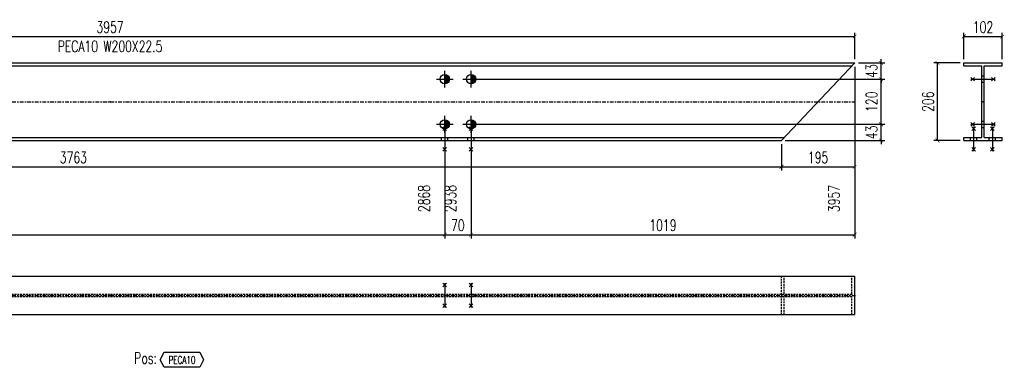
# Model space of a CAD drawing. Header units: feet. Extents: x 8647 to 79957, y -13328 to 10492.
# Tile 15 of 27: x 68678 to 71294, y -7962 to -7040. Entities that reach past the tile are written whole.
import ezdxf
from ezdxf.enums import TextEntityAlignment as Align

# ---------------------------------------------------------------- set-up
doc = ezdxf.new("R2010")
doc.units = ezdxf.units.FT
doc.header["$LTSCALE"] = 20
doc.header["$MEASUREMENT"] = 0
doc.linetypes.add('DASHDOT', pattern=[1, 0.5, -0.25, 0, -0.25])
doc.linetypes.add('HIDDEN', pattern=[0.375, 0.25, -0.125])
doc.layers.get('0').update_dxf_attribs({"linetype": 'CONTINUOUS'})
for name, color, linetype in [('A', 2, 'DASHDOT'), ('FORIR', 4, 'CONTINUOUS'), ('G', 3, 'CONTINUOUS'), ('POS_BOX', 6, 'CONTINUOUS'), ('POS_DES', 2, 'CONTINUOUS'), ('POS_MAT', 2, 'CONTINUOUS'), ('TR', 6, 'HIDDEN'), ('TXT1', 7, 'CONTINUOUS')]:
    doc.layers.add(name, color=color, linetype=linetype)
doc.styles.add('1', font='romans', dxfattribs={"width": 0.7, "height": 30})
doc.styles.add('POS', font='ROMANS', dxfattribs={"width": 0.7})
doc.dimstyles.get("Standard").update_dxf_attribs({"dimtxt": 30, "dimasz": 1, "dimexe": 1, "dimexo": 1, "dimgap": 1, "dimtad": 1, "dimdec": 0, "dimdsep": 46, "dimtxsty": '1', "dimblk": 'ARCHTICK', "dimcen": 3, "dimclrd": 1, "dimclre": 1, "dimclrt": 3, "dimadec": 0, "dimazin": 0, "dimtfac": 1, "dimtdec": 0, "dimtix": 1, "dimtmove": 0, "dimatfit": 3, "dimfxl": 0, "dimtolj": 1, "dimarcsym": 0})

# ---------------------------------------------------------------- blocks, each defined once
blk = doc.blocks.new('M16')
for p, q in [((-22.2, 0), (22.2, 0)), ((0, -22.2), (0, 22.2))]:
    blk.add_line(p, q)
at = {"color": 4, "const_width": 12.3}
blk.add_lwpolyline([(0, -6.1, 1), (0, 6.1, 1)], format="xyb", dxfattribs=at)
blk.add_circle((0, 0), 12.3)
at = {"flags": 1}
blk.add_attdef('TOLE', (16.7, -8.3), '', height=5.26, dxfattribs=at)
blk = doc.blocks.new('MS')
at = {"color": 6}
for p, q in [((-4.7, 22.8), (4.7, 32.1)), ((-4.7, 32.1), (4.7, 22.8)), ((-4.7, -22.8), (4.7, -32.1)), ((-4.7, -32.1), (4.7, -22.8))]:
    blk.add_line(p, q, dxfattribs=at)
at = {"color": 3}
blk.add_line((0, -32.1), (0, 32.1), dxfattribs=at)
at = {"flags": 1}
for tag, p, height in [('DIAM', (0, 0), 8.01), ('AVAN', (1.3, -18.2), 5.26), ('TOLE', (1.3, -9.7), 5.26), ('DIET', (1.3, -24.6), 5.26)]:
    blk.add_attdef(tag, p, '', height=height, dxfattribs=at)
blk = doc.blocks.new('_ArchTick')
at = {"color": 0, "linetype": 'ByBlock', "const_width": 0.15}
blk.add_lwpolyline([(-0.5, -0.5), (0.5, 0.5)], dxfattribs=at)
blk = doc.blocks.new('*D231')
at = {"layer": 'TXT1', "color": 1, "lineweight": -2, "transparency": 16777216}
for p, q in [((66939.2, -7370.2), (66939.2, -7440.2)), ((70701.9, -7370.2), (70701.9, -7440.2)), ((66939.2, -7430.2), (70701.9, -7430.2))]:
    blk.add_line(p, q, dxfattribs=at)
at = {"layer": 'TXT1', "color": 1, "lineweight": -2, "transparency": 16777216, "xscale": 10, "yscale": 10, "zscale": 10, "rotation": 180}
blk.add_blockref('_ArchTick', (66939.2, -7430.2), dxfattribs=at)
at = {"layer": 'TXT1', "color": 1, "lineweight": -2, "transparency": 16777216, "xscale": 10, "yscale": 10, "zscale": 10}
blk.add_blockref('_ArchTick', (70701.9, -7430.2), dxfattribs=at)
at = {"layer": 'TXT1', "color": 3, "transparency": 16777216, "insert": (68820.5, -7405.2), "char_height": 30, "attachment_point": 5, "style": '1'}
blk.add_mtext('\\A1;3763', dxfattribs=at)
blk = doc.blocks.new('*D232')
at = {"layer": 'TXT1', "color": 1, "lineweight": -2, "transparency": 16777216}
for p, q in [((70896.5, -7164.2), (70896.5, -7440.2)), ((70701.9, -7370.2), (70701.9, -7440.2)), ((70701.9, -7430.2), (70896.5, -7430.2))]:
    blk.add_line(p, q, dxfattribs=at)
at = {"layer": 'TXT1', "color": 1, "lineweight": -2, "transparency": 16777216, "xscale": 10, "yscale": 10, "zscale": 10, "rotation": 180}
blk.add_blockref('_ArchTick', (70701.9, -7430.2), dxfattribs=at)
at = {"layer": 'TXT1', "color": 1, "lineweight": -2, "transparency": 16777216, "xscale": 10, "yscale": 10, "zscale": 10}
blk.add_blockref('_ArchTick', (70896.5, -7430.2), dxfattribs=at)
at = {"layer": 'TXT1', "color": 3, "transparency": 16777216, "insert": (70799.2, -7405.2), "char_height": 30, "attachment_point": 5, "style": '1'}
blk.add_mtext('\\A1;195', dxfattribs=at)
blk = doc.blocks.new('*D233')
at = {"layer": 'TXT1', "color": 1, "lineweight": -2, "transparency": 16777216}
for p, q in [((69807.2, -7327.2), (69807.2, -7620.2)), ((69877.2, -7327.2), (69877.2, -7620.2)), ((69807.2, -7610.2), (69877.2, -7610.2))]:
    blk.add_line(p, q, dxfattribs=at)
at = {"layer": 'TXT1', "color": 1, "lineweight": -2, "transparency": 16777216, "xscale": 10, "yscale": 10, "zscale": 10, "rotation": 180}
blk.add_blockref('_ArchTick', (69807.2, -7610.2), dxfattribs=at)
at = {"layer": 'TXT1', "color": 1, "lineweight": -2, "transparency": 16777216, "xscale": 10, "yscale": 10, "zscale": 10}
blk.add_blockref('_ArchTick', (69877.2, -7610.2), dxfattribs=at)
at = {"layer": 'TXT1', "color": 3, "transparency": 16777216, "insert": (69842.2, -7585.2), "char_height": 30, "attachment_point": 5, "style": '1'}
blk.add_mtext('\\A1;70', dxfattribs=at)
blk = doc.blocks.new('*D234')
at = {"layer": 'TXT1', "color": 1, "lineweight": -2, "transparency": 16777216}
for p, q in [((69807.2, -7327.2), (69807.2, -7620.2)), ((66939.2, -7370.2), (66939.2, -7620.2)), ((66939.2, -7610.2), (69807.2, -7610.2))]:
    blk.add_line(p, q, dxfattribs=at)
at = {"layer": 'TXT1', "color": 1, "lineweight": -2, "transparency": 16777216, "xscale": 10, "yscale": 10, "zscale": 10, "rotation": 180}
blk.add_blockref('_ArchTick', (66939.2, -7610.2), dxfattribs=at)
at = {"layer": 'TXT1', "color": 1, "lineweight": -2, "transparency": 16777216, "xscale": 10, "yscale": 10, "zscale": 10}
blk.add_blockref('_ArchTick', (69807.2, -7610.2), dxfattribs=at)
at = {"layer": 'TXT1', "color": 3, "transparency": 16777216, "insert": (68373.2, -7585.2), "char_height": 30, "attachment_point": 5, "style": '1'}
blk.add_mtext('\\A1;2868', dxfattribs=at)
blk = doc.blocks.new('*D235')
at = {"layer": 'TXT1', "color": 1, "lineweight": -2, "transparency": 16777216}
for p, q in [((70896.5, -7164.2), (70896.5, -7620.2)), ((69877.2, -7327.2), (69877.2, -7620.2)), ((69877.2, -7610.2), (70896.5, -7610.2))]:
    blk.add_line(p, q, dxfattribs=at)
at = {"layer": 'TXT1', "color": 1, "lineweight": -2, "transparency": 16777216, "xscale": 10, "yscale": 10, "zscale": 10, "rotation": 180}
blk.add_blockref('_ArchTick', (69877.2, -7610.2), dxfattribs=at)
at = {"layer": 'TXT1', "color": 1, "lineweight": -2, "transparency": 16777216, "xscale": 10, "yscale": 10, "zscale": 10}
blk.add_blockref('_ArchTick', (70896.5, -7610.2), dxfattribs=at)
at = {"layer": 'TXT1', "color": 3, "transparency": 16777216, "insert": (70386.9, -7585.2), "char_height": 30, "attachment_point": 5, "style": '1'}
blk.add_mtext('\\A1;1019', dxfattribs=at)
blk = doc.blocks.new('*D236')
at = {"layer": 'TXT1', "color": 1, "lineweight": -2, "transparency": 16777216}
for p, q in [((69887.2, -7197.2), (70976.5, -7197.2)), ((70966.5, -7317.2), (70966.5, -7197.2)), ((69887.2, -7317.2), (70976.5, -7317.2))]:
    blk.add_line(p, q, dxfattribs=at)
at = {"layer": 'TXT1', "color": 1, "lineweight": -2, "transparency": 16777216, "xscale": 10, "yscale": 10, "zscale": 10}
for p, rotation in [((70966.5, -7197.2), 90), ((70966.5, -7317.2), 270)]:
    blk.add_blockref('_ArchTick', p, dxfattribs=dict(at, rotation=rotation))
at = {"layer": 'TXT1', "color": 3, "transparency": 16777216, "insert": (70941.5, -7257.2), "char_height": 30, "attachment_point": 5, "rotation": 90, "style": '1'}
blk.add_mtext('\\A1;120', dxfattribs=at)
blk = doc.blocks.new('*D237')
at = {"layer": 'TXT1', "color": 1, "lineweight": -2, "transparency": 16777216}
for p, q in [((70906.5, -7154.2), (70976.5, -7154.2)), ((70966.5, -7154.2), (70966.5, -7144.2)), ((70966.5, -7197.2), (70966.5, -7154.2)), ((69887.2, -7197.2), (70976.5, -7197.2)), ((70966.5, -7197.2), (70966.5, -7207.2))]:
    blk.add_line(p, q, dxfattribs=at)
at = {"layer": 'TXT1', "color": 1, "lineweight": -2, "transparency": 16777216, "xscale": 10, "yscale": 10, "zscale": 10}
for p, rotation in [((70966.5, -7154.2), 270), ((70966.5, -7197.2), 90)]:
    blk.add_blockref('_ArchTick', p, dxfattribs=dict(at, rotation=rotation))
at = {"layer": 'TXT1', "color": 3, "transparency": 16777216, "insert": (70941.5, -7175.7), "char_height": 30, "attachment_point": 5, "rotation": 90, "style": '1'}
blk.add_mtext('\\A1;43', dxfattribs=at)
blk = doc.blocks.new('*D238')
at = {"layer": 'TXT1', "color": 1, "lineweight": -2, "transparency": 16777216}
for p, q in [((69887.2, -7317.2), (70976.5, -7317.2)), ((70966.5, -7317.2), (70966.5, -7307.2)), ((70966.5, -7360.2), (70966.5, -7317.2)), ((70711.9, -7360.2), (70976.5, -7360.2)), ((70966.5, -7360.2), (70966.5, -7370.2))]:
    blk.add_line(p, q, dxfattribs=at)
at = {"layer": 'TXT1', "color": 1, "lineweight": -2, "transparency": 16777216, "xscale": 10, "yscale": 10, "zscale": 10}
for p, rotation in [((70966.5, -7317.2), 270), ((70966.5, -7360.2), 90)]:
    blk.add_blockref('_ArchTick', p, dxfattribs=dict(at, rotation=rotation))
at = {"layer": 'TXT1', "color": 3, "transparency": 16777216, "insert": (70941.5, -7338.7), "char_height": 30, "attachment_point": 5, "rotation": 90, "style": '1'}
blk.add_mtext('\\A1;43', dxfattribs=at)
blk = doc.blocks.new('*D239')
at = {"layer": 'TXT1', "color": 1, "lineweight": -2, "transparency": 16777216}
for p, q in [((66939.2, -7144.2), (66939.2, -7074.2)), ((66939.2, -7084.2), (70896.5, -7084.2)), ((70896.5, -7144.2), (70896.5, -7074.2))]:
    blk.add_line(p, q, dxfattribs=at)
at = {"layer": 'TXT1', "color": 1, "lineweight": -2, "transparency": 16777216, "xscale": 10, "yscale": 10, "zscale": 10, "rotation": 180}
blk.add_blockref('_ArchTick', (66939.2, -7084.2), dxfattribs=at)
at = {"layer": 'TXT1', "color": 1, "lineweight": -2, "transparency": 16777216, "xscale": 10, "yscale": 10, "zscale": 10}
blk.add_blockref('_ArchTick', (70896.5, -7084.2), dxfattribs=at)
at = {"layer": 'TXT1', "color": 3, "transparency": 16777216, "insert": (68917.9, -7059.2), "char_height": 30, "attachment_point": 5, "style": '1'}
blk.add_mtext('\\A1;3957', dxfattribs=at)
blk = doc.blocks.new('3D_INFOM')
blk.add_point((0, 0))
at = {"layer": 'FORIR', "flags": 1}
for tag, p in [('MARK', (7.55, -4.31)), ('NUM_DIS', (7.55, -11.68)), ('NOT_PEZ', (45.73, -11.68)), ('QTA_PEZ', (7.55, -18.55)), ('TIP_PEZ', (45.73, -18.55)), ('TRA_PEZ', (7.55, -26.33)), ('COS_PEZ', (45.73, -26.33)), ('DES_PEZ', (7.55, -33.75))]:
    blk.add_attdef(tag, p, '', height=5, dxfattribs=at)
blk = doc.blocks.new('*D241')
at = {"layer": 'TXT1', "color": 1, "lineweight": -2, "transparency": 16777216}
for p, q in [((71186.5, -7144.2), (71186.5, -7074.2)), ((71186.5, -7084.2), (71288.5, -7084.2)), ((71288.5, -7144.2), (71288.5, -7074.2))]:
    blk.add_line(p, q, dxfattribs=at)
at = {"layer": 'TXT1', "color": 1, "lineweight": -2, "transparency": 16777216, "xscale": 10, "yscale": 10, "zscale": 10, "rotation": 180}
blk.add_blockref('_ArchTick', (71186.5, -7084.2), dxfattribs=at)
at = {"layer": 'TXT1', "color": 1, "lineweight": -2, "transparency": 16777216, "xscale": 10, "yscale": 10, "zscale": 10}
blk.add_blockref('_ArchTick', (71288.5, -7084.2), dxfattribs=at)
at = {"layer": 'TXT1', "color": 3, "transparency": 16777216, "insert": (71237.5, -7059.2), "char_height": 30, "attachment_point": 5, "style": '1'}
blk.add_mtext('\\A1;102', dxfattribs=at)
blk = doc.blocks.new('*D242')
at = {"layer": 'TXT1', "color": 1, "lineweight": -2, "transparency": 16777216}
for p, q in [((71176.5, -7154.2), (71106.5, -7154.2)), ((71116.5, -7360.2), (71116.5, -7154.2)), ((71176.5, -7360.2), (71106.5, -7360.2))]:
    blk.add_line(p, q, dxfattribs=at)
at = {"layer": 'TXT1', "color": 1, "lineweight": -2, "transparency": 16777216, "xscale": 10, "yscale": 10, "zscale": 10}
for p, rotation in [((71116.5, -7154.2), 90), ((71116.5, -7360.2), 270)]:
    blk.add_blockref('_ArchTick', p, dxfattribs=dict(at, rotation=rotation))
at = {"layer": 'TXT1', "color": 3, "transparency": 16777216, "insert": (71091.5, -7257.2), "char_height": 30, "attachment_point": 5, "rotation": 90, "style": '1'}
blk.add_mtext('\\A1;206', dxfattribs=at)
blk = doc.blocks.new('POSITION_PRO')
at = {"layer": 'POS_BOX'}
blk.add_lwpolyline([(10.5, -2), (9.5, -4), (0, -4), (-1, -2), (0, 0), (9.5, 0)], close=True, dxfattribs=at)
at = {"insert": (-7.93, -0.05), "char_height": 3, "width": 11.9956, "attachment_point": 1, "style": 'POS'}
blk.add_mtext('Pos:', dxfattribs=at)
at = {"style": 'POS', "width": 0.7}
blk.add_attdef('POS_PEZ', text='', height=2, dxfattribs=at).set_placement((4.76, -3.05), align=Align.CENTER)
at = {"layer": 'POS_DES', "style": 'POS', "width": 0.7, "flags": 1}
for tag, p in [('SPE_PRO', (-7.8, -5.07)), ('LUN_PRO', (-7.82, -5.58)), ('LAR_PRO', (-7.79, -4.53))]:
    blk.add_attdef(tag, p, '', height=0.35, dxfattribs=at)
at = {"layer": 'POS_MAT', "style": 'POS', "width": 0.7, "flags": 1}
for tag, p in [('MAT_PRO', (-6.89, -4.03)), ('PUN_NET2', (-6.94, -7.74)), ('NOM_PRO', (-6.94, -6.11)), ('PUN_NET', (-6.94, -7.16)), ('PUN_LIS', (-6.94, -6.63)), ('MAR_CMP', (-6.89, -8.22)), ('NOT_PEZ', (-6.89, -9.21)), ('QTA_PEZ', (-6.89, -8.75))]:
    blk.add_attdef(tag, text='', height=0.35, dxfattribs=at).set_placement(p, align=Align.CENTER)

msp = doc.modelspace()

# ---------------------------------------------------------------- linework, layer by layer
at = {"layer": 'A'}
for p, q in [((66929.2, -7257.2), (70906.5, -7257.2)), ((66929.2, -7771.2), (70906.5, -7771.2))]:
    msp.add_line(p, q, dxfattribs=at)
for p in [(71234.4, -7205.7), (69798.7, -7360.2), (70889, -7768.1)]:
    msp.add_point(p, dxfattribs=at)
at = {"layer": 'G'}
for p, q in [((66939.2, -7154.2), (70896.5, -7154.2)), ((66939.2, -7162.2), (70889, -7162.2)), ((70701.9, -7360.2), (70896.5, -7154.2)), ((71186.5, -7154.2), (71288.5, -7154.2)), ((71186.5, -7162.2), (71186.5, -7154.2)), ((71186.5, -7162.2), (71234.4, -7162.2)), ((71234.4, -7352.2), (71234.4, -7162.2)), ((71240.6, -7352.2), (71240.6, -7162.2)), ((71240.6, -7162.2), (71288.5, -7162.2)), ((71288.5, -7162.2), (71288.5, -7154.2)), ((66939.2, -7352.2), (70709.4, -7352.2)), ((66939.2, -7360.2), (70701.9, -7360.2)), ((71186.5, -7360.2), (71186.5, -7352.2)), ((71186.5, -7352.2), (71234.4, -7352.2)), ((71186.5, -7360.2), (71288.5, -7360.2)), ((71240.6, -7352.2), (71288.5, -7352.2)), ((71288.5, -7360.2), (71288.5, -7352.2)), ((66939.2, -7720.2), (70896.5, -7720.2)), ((70896.5, -7822.2), (70896.5, -7720.2)), ((66939.2, -7822.2), (70896.5, -7822.2))]:
    msp.add_line(p, q, dxfattribs=at)
for p in [(71234.4, -7205.7), (69798.7, -7360.2), (70889, -7768.1)]:
    msp.add_point(p, dxfattribs=at)
at = {"layer": 'TR'}
for p, q in [((71234.4, -7188.7), (71240.6, -7188.7)), ((71234.4, -7205.7), (71240.6, -7205.7)), ((71234.4, -7308.7), (71240.6, -7308.7)), ((71234.4, -7325.7), (71240.6, -7325.7)), ((69798.7, -7360.2), (69798.7, -7352.2)), ((69815.7, -7360.2), (69815.7, -7352.2)), ((69868.7, -7360.2), (69868.7, -7352.2)), ((69885.7, -7360.2), (69885.7, -7352.2)), ((71204, -7360.2), (71204, -7352.2)), ((71221, -7360.2), (71221, -7352.2)), ((71254, -7360.2), (71254, -7352.2)), ((71271, -7360.2), (71271, -7352.2)), ((70701.9, -7822.2), (70701.9, -7720.2)), ((70709.4, -7768.1), (70709.4, -7720.2)), ((70889, -7768.1), (70889, -7720.2)), ((66939.2, -7768.1), (70889, -7768.1)), ((69798.7, -7774.3), (69798.7, -7768.1)), ((69815.7, -7774.3), (69815.7, -7768.1)), ((69868.7, -7774.3), (69868.7, -7768.1)), ((69885.7, -7774.3), (69885.7, -7768.1)), ((66939.2, -7774.3), (70889, -7774.3)), ((70709.4, -7822.2), (70709.4, -7774.3)), ((70889, -7822.2), (70889, -7774.3))]:
    msp.add_line(p, q, dxfattribs=at)
for p in [(71234.4, -7205.7), (69798.7, -7360.2), (70889, -7768.1)]:
    msp.add_point(p, dxfattribs=at)
at = {"layer": 'TXT1'}
for p, q in [((69807.2, -7317.2), (69807.2, -7550.2)), ((69877.2, -7317.2), (69877.2, -7550.2)), ((70896.5, -7360.2), (70896.5, -7550.2))]:
    msp.add_line(p, q, dxfattribs=at)

# ---------------------------------------------------------------- block references
for p in [(69807.2, -7197.2), (69877.2, -7197.2), (69807.2, -7317.2), (69877.2, -7317.2)]:
    msp.add_blockref('M16', p)
for p, rotation in [((71237.5, -7197.2), 270), ((69807.2, -7356.2), 180), ((69877.2, -7356.2), 180), ((71237.5, -7317.2), 270), ((71212.5, -7356.2), 180), ((71262.5, -7356.2), 180), ((69807.2, -7771.2), 180), ((69877.2, -7771.2), 180)]:
    msp.add_blockref('MS', p, dxfattribs=dict(rotation=rotation))
at = {"xscale": 10, "yscale": 10, "zscale": 10}
for p in [(68917.9, -7257.2), (71237.5, -7257.2), (68917.9, -7771.2)]:
    msp.add_blockref('3D_INFOM', p, dxfattribs=at)
msp.add_blockref('POSITION_PRO', (69061.4, -7922.2), dxfattribs=at).add_auto_attribs({'POS_PEZ': 'PECA10'})

# ---------------------------------------------------------------- texts
at = {"layer": 'TXT1', "color": 7, "style": '1', "width": 0.7}
msp.add_text('PECA10 W200X22.5', height=30, dxfattribs=at).set_placement((68917.9, -7134.2), align=Align.BOTTOM_CENTER)
at = {"layer": 'TXT1', "style": '1', "width": 0.7}
for s, p in [('2868', (69767.2, -7550.2)), ('2938', (69837.2, -7550.2)), ('3957', (70856.5, -7550.2))]:
    msp.add_text(s, height=30, rotation=90, dxfattribs=at).set_placement(p)

# ---------------------------------------------------------------- dimensions: what is measured, and where the dimension line sits
at = {"layer": 'TXT1'}
for base, p1, p2, picture, middle in [((70896.5, -7084.2), (66939.2, -7154.2), (70896.5, -7154.2), '*D239', (68917.9, -7059.2)), ((71288.5, -7084.2), (71186.5, -7154.2), (71288.5, -7154.2), '*D241', (71237.5, -7059.2)), ((70896.5, -7610.2), (69877.2, -7317.2), (70896.5, -7154.2), '*D235', (70386.9, -7585.2)), ((70896.5, -7430.2), (70701.9, -7360.2), (70896.5, -7154.2), '*D232', (70799.2, -7405.2)), ((69807.2, -7610.2), (66939.2, -7360.2), (69807.2, -7317.2), '*D234', (68373.2, -7585.2)), ((69877.2, -7610.2), (69807.2, -7317.2), (69877.2, -7317.2), '*D233', (69842.2, -7585.2)), ((70701.9, -7430.2), (66939.2, -7360.2), (70701.9, -7360.2), '*D231', (68820.5, -7405.2))]:
    dim = msp.add_linear_dim(base=base, p1=p1, p2=p2, dimstyle='Standard', override={"dimscale": 10}, dxfattribs=at)
    dim.commit()
    dim.dimension.update_dxf_attribs({"geometry": picture, "text_midpoint": middle})
for base, p1, p2, picture, middle in [((70966.5, -7154.2), (69877.2, -7197.2), (70896.5, -7154.2), '*D237', (70941.5, -7175.7)), ((71116.5, -7154.2), (71186.5, -7360.2), (71186.5, -7154.2), '*D242', (71091.5, -7257.2)), ((70966.5, -7197.2), (69877.2, -7317.2), (69877.2, -7197.2), '*D236', (70941.5, -7257.2)), ((70966.5, -7317.2), (70701.9, -7360.2), (69877.2, -7317.2), '*D238', (70941.5, -7338.7))]:
    dim = msp.add_linear_dim(base=base, p1=p1, p2=p2, angle=90, dimstyle='Standard', override={"dimscale": 10}, dxfattribs=at)
    dim.commit()
    dim.dimension.update_dxf_attribs({"geometry": picture, "text_midpoint": middle})

doc.saveas('drawing.dxf')
